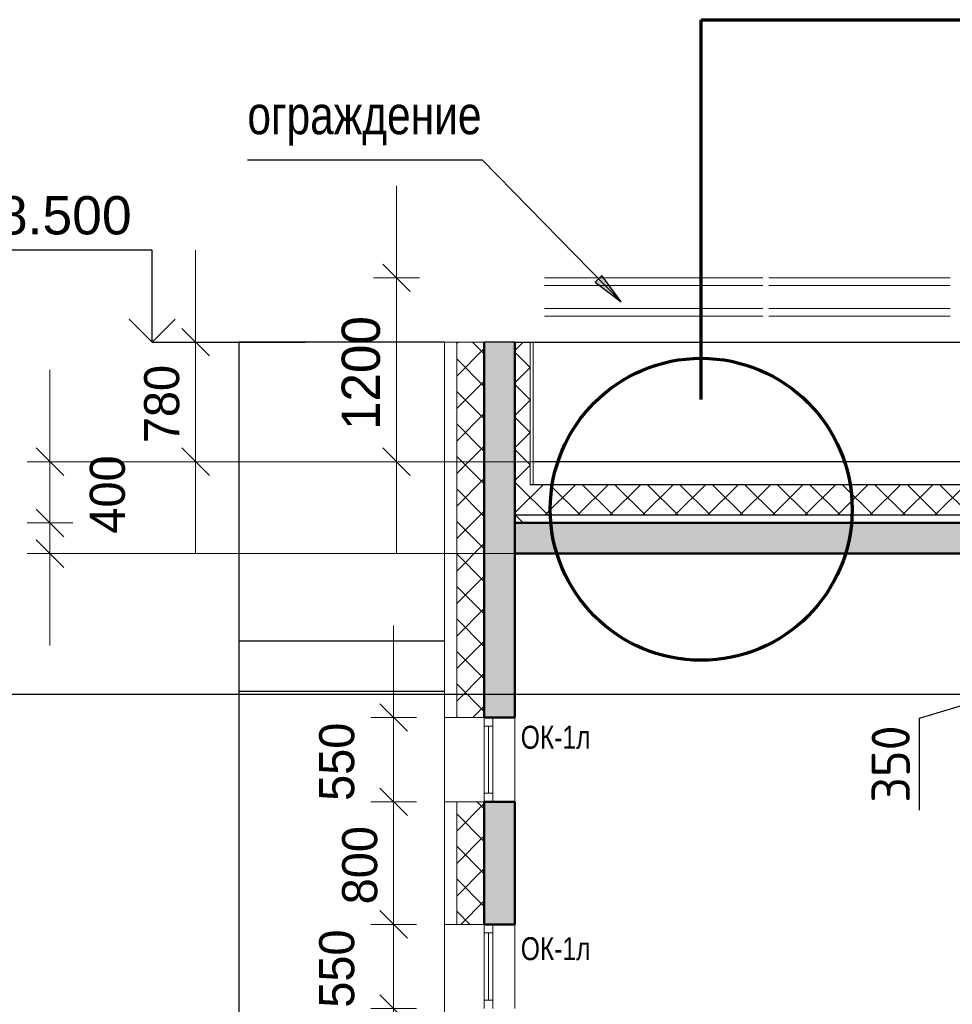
# Model space of a CAD drawing. Header units: millimetres. Extents: x 247266 to 730847, y -636031 to 10052.
# Tile 28 of 256: x 524080 to 530169, y -433513 to -427086. Entities that reach past the tile are written whole.
import ezdxf

# ---------------------------------------------------------------- set-up
doc = ezdxf.new("R2010")
doc.units = ezdxf.units.MM
for name, color, linetype, lineweight in [('A_012_ПРОЕМ', 7, 'Continuous', 25), ('Standard', 7, 'Continuous', 25), ('Двери', 7, 'Continuous', 25), ('Навесной фасад', 7, 'Continuous', 25), ('Общий01', 7, 'Continuous', 13), ('Размерная линия_ общее', 7, 'Continuous', 25), ('Стена', 7, 'Continuous', 50), ('Стена_ бетон несущ.', 7, 'Continuous', 70), ('Стена_ кирпичная кладка нес.', 7, 'Continuous', 70)]:
    doc.layers.add(name, color=color, linetype=linetype, lineweight=lineweight)
doc.layers.add('РАЗМЕРЫ', color=7, linetype='Continuous')
doc.styles.add('ARIAL', font='arial.ttf')
doc.styles.add('Century Gothic', font='GOTHIC.TTF')
doc.styles.add('GOST-2.304_Type-B', font='GOST_Common.ttf')
doc.dimstyles.new('DIMSTYLE_10', dxfattribs={"dimtxt": 229, "dimasz": 300, "dimexe": 0, "dimexo": 0, "dimgap": 114.5, "dimtad": 0, "dimdec": 0, "dimrnd": 1, "dimzin": 12, "dimdsep": 46, "dimtxsty": 'Century Gothic', "dimblk1": 'ALL_ML_STRICH', "dimblk2": 'ALL_ML_STRICH', "dimsah": 1, "dimcen": 0, "dimclrd": 256, "dimclre": 256, "dimclrt": 256, "dimadec": 0, "dimazin": 0, "dimtfac": 1, "dimtdec": 0, "dimtix": 1, "dimtmove": 2, "dimatfit": 3, "dimfxl": 0, "dimtvp": 1.2, "dimtzin": 0, "dimlwd": 0, "dimlwe": 13, "dimarcsym": 0})
doc.dimstyles.new('DIMSTYLE_3', dxfattribs={"dimtxt": 229, "dimasz": 300, "dimexe": 0, "dimexo": 0, "dimgap": 114.5, "dimtad": 2, "dimdec": 0, "dimrnd": 1, "dimzin": 12, "dimdsep": 46, "dimtxsty": 'Century Gothic', "dimblk1": 'ALL_ML_STRICH', "dimblk2": 'ALL_ML_STRICH', "dimsah": 1, "dimcen": 0, "dimclrd": 256, "dimclre": 256, "dimclrt": 256, "dimadec": 0, "dimazin": 0, "dimtfac": 1, "dimtdec": 0, "dimtix": 1, "dimtmove": 2, "dimatfit": 3, "dimfxl": 0, "dimtvp": 1.2, "dimtzin": 0, "dimlwd": 0, "dimlwe": 13, "dimarcsym": 0})
doc.dimstyles.new('DIMSTYLE_5', dxfattribs={"dimtxt": 250, "dimasz": 300, "dimexe": 0, "dimexo": 0, "dimgap": 125, "dimtad": 2, "dimdec": 0, "dimrnd": 1, "dimzin": 12, "dimdsep": 46, "dimtxsty": 'Century Gothic', "dimblk1": 'ALL_ML_STRICH', "dimblk2": 'ALL_ML_STRICH', "dimsah": 1, "dimcen": 0, "dimclrd": 256, "dimclre": 256, "dimclrt": 256, "dimadec": 0, "dimazin": 0, "dimtfac": 1, "dimtdec": 0, "dimtix": 1, "dimtmove": 2, "dimatfit": 3, "dimfxl": 0, "dimtzin": 0, "dimlwd": 0, "dimlwe": 13, "dimarcsym": 0})
doc.dimstyles.new('DIMSTYLE_8', dxfattribs={"dimtxt": 229, "dimasz": 300, "dimexe": 0, "dimexo": 0, "dimgap": 114.5, "dimtad": 2, "dimdec": 0, "dimrnd": 1, "dimzin": 12, "dimdsep": 46, "dimtxsty": 'Century Gothic', "dimblk1": 'ALL_ML_STRICH', "dimblk2": 'ALL_ML_STRICH', "dimsah": 1, "dimcen": 0, "dimclrd": 256, "dimclre": 256, "dimclrt": 256, "dimadec": 0, "dimazin": 0, "dimtfac": 1, "dimtdec": 0, "dimtix": 1, "dimtmove": 2, "dimatfit": 3, "dimfxl": 0, "dimtzin": 0, "dimlwd": 0, "dimlwe": 13, "dimarcsym": 0})
doc.dimstyles.new('СПДС', dxfattribs={"dimscale": 100, "dimtxt": 2.5, "dimasz": 2.5, "dimexe": 1.25, "dimexo": 0, "dimtad": 1, "dimdec": 0, "dimtxsty": 'GOST-2.304_Type-B', "dimblk": 'ARCHTICK', "dimcen": 2.5, "dimdle": 2, "dimadec": 0, "dimazin": 2, "dimtfac": 0.75, "dimtdec": 0, "dimtmove": 1, "dimatfit": 3, "dimfxl": 1, "dimtolj": 1, "dimarcsym": 1})
pattern_1 = [(45, (615978.7, -278424.58), (-106.06602, 106.06602), []), (135, (615978.7, -278424.58), (-106.06602, -106.06602), [])]

# ---------------------------------------------------------------- blocks, each defined once
blk = doc.blocks.new('ALL_ML_STRICH')
at = {"color": 0, "linetype": 'ByBlock', "lineweight": -2}
for p, q in [((0, -0.5), (0, 0.5)), ((-0.3, -0.3), (0.3, 0.3)), ((-1, 0), (0.5, 0))]:
    blk.add_line(p, q, dxfattribs=at)
blk = doc.blocks.new('*D655')
at = {"layer": 'DEFPOINTS', "color": 0, "ltscale": 100, "transparency": 33554687}
for p in [(526521.6, -433541.4), (526521.6, -433541.4), (526521.6, -434791.4)]:
    blk.add_point(p, dxfattribs=at)
at = {"layer": 'Размерная линия_ общее', "color": 218, "linetype": 'Continuous', "lineweight": 0, "transparency": 33554687}
for p, q in [((526521.6, -433241.4), (526521.6, -432941.4)), ((526521.6, -434791.4), (526521.6, -433541.4)), ((526521.6, -435091.4), (526521.6, -435391.4))]:
    blk.add_line(p, q, dxfattribs=at)
at = {"layer": 'Размерная линия_ общее', "color": 218, "linetype": 'Continuous', "lineweight": 13, "transparency": 33554687}
for p, q in [((526521.6, -433541.4), (526521.6, -433541.4)), ((526521.6, -434791.4), (526521.6, -434791.4))]:
    blk.add_line(p, q, dxfattribs=at)
at = {"layer": 'Размерная линия_ общее', "color": 218, "lineweight": 0, "ltscale": 100, "xscale": 300, "yscale": 300, "zscale": 300}
for p, rotation in [((526521.6, -433541.4), 270), ((526521.6, -434791.4), 90)]:
    blk.add_blockref('ALL_ML_STRICH', p, dxfattribs=dict(at, rotation=rotation))
at = {"layer": 'Размерная линия_ общее', "color": 218, "lineweight": 13, "ltscale": 100, "transparency": 33554687, "insert": (526301.3, -434186.1), "char_height": 229, "width": 654.286, "attachment_point": 5, "rotation": 90, "style": 'Century Gothic'}
blk.add_mtext('1250', dxfattribs=at)
blk = doc.blocks.new('*D656')
at = {"layer": 'DEFPOINTS', "color": 0, "ltscale": 100, "transparency": 33554687}
for p in [(526521.6, -432991.4), (526521.6, -432991.4), (526521.6, -433541.4)]:
    blk.add_point(p, dxfattribs=at)
at = {"layer": 'Размерная линия_ общее', "color": 218, "linetype": 'Continuous', "lineweight": 0, "transparency": 33554687}
for p, q in [((526521.6, -432691.4), (526521.6, -432391.4)), ((526521.6, -433541.4), (526521.6, -432991.4)), ((526521.6, -433841.4), (526521.6, -434141.4))]:
    blk.add_line(p, q, dxfattribs=at)
at = {"layer": 'Размерная линия_ общее', "color": 218, "linetype": 'Continuous', "lineweight": 13, "transparency": 33554687}
for p, q in [((526521.6, -432991.4), (526521.6, -432991.4)), ((526521.6, -433541.4), (526521.6, -433541.4))]:
    blk.add_line(p, q, dxfattribs=at)
at = {"layer": 'Размерная линия_ общее', "color": 218, "lineweight": 0, "ltscale": 100, "xscale": 300, "yscale": 300, "zscale": 300}
for p, rotation in [((526521.6, -432991.4), 270), ((526521.6, -433541.4), 90)]:
    blk.add_blockref('ALL_ML_STRICH', p, dxfattribs=dict(at, rotation=rotation))
at = {"layer": 'Размерная линия_ общее', "color": 218, "lineweight": 13, "ltscale": 100, "transparency": 33554687, "insert": (526151.3, -433280.3), "char_height": 229, "width": 490.714, "attachment_point": 5, "rotation": 90, "style": 'Century Gothic'}
blk.add_mtext('550', dxfattribs=at)
blk = doc.blocks.new('*D657')
at = {"layer": 'DEFPOINTS', "color": 0, "ltscale": 100, "transparency": 33554687}
for p in [(526521.6, -432191.4), (526521.6, -432191.4), (526521.6, -432991.4)]:
    blk.add_point(p, dxfattribs=at)
at = {"layer": 'Размерная линия_ общее', "color": 218, "linetype": 'Continuous', "lineweight": 0, "transparency": 33554687}
for p, q in [((526521.6, -431891.4), (526521.6, -431591.4)), ((526521.6, -432991.4), (526521.6, -432191.4)), ((526521.6, -433291.4), (526521.6, -433591.4))]:
    blk.add_line(p, q, dxfattribs=at)
at = {"layer": 'Размерная линия_ общее', "color": 218, "linetype": 'Continuous', "lineweight": 13, "transparency": 33554687}
for p, q in [((526521.6, -432191.4), (526521.6, -432191.4)), ((526521.6, -432991.4), (526521.6, -432991.4))]:
    blk.add_line(p, q, dxfattribs=at)
at = {"layer": 'Размерная линия_ общее', "color": 218, "lineweight": 0, "ltscale": 100, "xscale": 300, "yscale": 300, "zscale": 300}
for p, rotation in [((526521.6, -432191.4), 270), ((526521.6, -432991.4), 90)]:
    blk.add_blockref('ALL_ML_STRICH', p, dxfattribs=dict(at, rotation=rotation))
at = {"layer": 'Размерная линия_ общее', "color": 218, "lineweight": 13, "ltscale": 100, "transparency": 33554687, "insert": (526301.3, -432605.3), "char_height": 229, "width": 490.714, "attachment_point": 5, "rotation": 90, "style": 'Century Gothic'}
blk.add_mtext('800', dxfattribs=at)
blk = doc.blocks.new('*D658')
at = {"layer": 'DEFPOINTS', "color": 0, "ltscale": 100, "transparency": 33554687}
for p in [(526521.6, -431641.4), (526521.6, -431641.4), (526521.6, -432191.4)]:
    blk.add_point(p, dxfattribs=at)
at = {"layer": 'Размерная линия_ общее', "color": 218, "linetype": 'Continuous', "lineweight": 0, "transparency": 33554687}
for p, q in [((526521.6, -431341.4), (526521.6, -431041.4)), ((526521.6, -432191.4), (526521.6, -431641.4)), ((526521.6, -432491.4), (526521.6, -432791.4))]:
    blk.add_line(p, q, dxfattribs=at)
at = {"layer": 'Размерная линия_ общее', "color": 218, "linetype": 'Continuous', "lineweight": 13, "transparency": 33554687}
for p, q in [((526521.6, -431641.4), (526521.6, -431641.4)), ((526521.6, -432191.4), (526521.6, -432191.4))]:
    blk.add_line(p, q, dxfattribs=at)
at = {"layer": 'Размерная линия_ общее', "color": 218, "lineweight": 0, "ltscale": 100, "xscale": 300, "yscale": 300, "zscale": 300}
for p, rotation in [((526521.6, -431641.4), 270), ((526521.6, -432191.4), 90)]:
    blk.add_blockref('ALL_ML_STRICH', p, dxfattribs=dict(at, rotation=rotation))
at = {"layer": 'Размерная линия_ общее', "color": 218, "lineweight": 13, "ltscale": 100, "transparency": 33554687, "insert": (526151.3, -431930.3), "char_height": 229, "width": 490.714, "attachment_point": 5, "rotation": 90, "style": 'Century Gothic'}
blk.add_mtext('550', dxfattribs=at)
blk = doc.blocks.new('COMPLEX_ELEVATIONDIM_1')
at = {"layer": 'Размерная линия_ общее', "color": 7, "linetype": 'Continuous', "lineweight": 25, "transparency": 33554687}
for p, q in [((-91034.2, -150166.8), (-92234.2, -150166.8)), ((-91034.2, -150766.8), (-91034.2, -150166.8)), ((-91034.2, -150766.8), (-91184.2, -150616.8)), ((-91034.2, -150766.8), (-90884.2, -150616.8)), ((-91034.2, -150766.8), (-91034.2, -150766.8)), ((-91034.2, -150766.8), (-91034.2, -150766.8)), ((-91034.2, -150766.8), (-90034.2, -150766.8)), ((-91034.2, -150766.8), (-91034.2, -150766.8)), ((-91034.2, -150766.8), (-91034.2, -150766.8))]:
    blk.add_line(p, q, dxfattribs=at)
at = {"layer": 'Размерная линия_ общее', "color": 7, "linetype": 'Continuous', "lineweight": 25, "transparency": 33554687, "insert": (-92439.6, -150066.8), "char_height": 250, "width": 1396.45, "attachment_point": 7, "style": 'ARIAL'}
blk.add_mtext('\\W1.00;+48.500', dxfattribs=at)
blk = doc.blocks.new('*D766')
at = {"layer": 'DEFPOINTS', "color": 0, "ltscale": 100, "transparency": 33554687}
for p in [(524277.8, -430371.4), (524277.8, -430371.4), (527583.3, -430571.4)]:
    blk.add_point(p, dxfattribs=at)
at = {"layer": 'Размерная линия_ общее', "color": 218, "linetype": 'Continuous', "lineweight": 0, "transparency": 33554687}
for p, q in [((524277.8, -430071.4), (524277.8, -429771.4)), ((524277.8, -430571.4), (524277.8, -430371.4)), ((524277.8, -430871.4), (524277.8, -431171.4))]:
    blk.add_line(p, q, dxfattribs=at)
at = {"layer": 'Размерная линия_ общее', "color": 218, "linetype": 'Continuous', "lineweight": 13, "transparency": 33554687}
for p, q in [((524277.8, -430371.4), (524277.8, -430371.4)), ((527583.3, -430571.4), (524277.8, -430571.4))]:
    blk.add_line(p, q, dxfattribs=at)
at = {"layer": 'Размерная линия_ общее', "color": 218, "lineweight": 0, "ltscale": 100, "xscale": 300, "yscale": 300, "zscale": 300}
for p, rotation in [((524277.8, -430371.4), 270), ((524277.8, -430571.4), 90)]:
    blk.add_blockref('ALL_ML_STRICH', p, dxfattribs=dict(at, rotation=rotation))
at = {"layer": 'Размерная линия_ общее', "color": 218, "lineweight": 13, "ltscale": 100, "transparency": 33554687, "insert": (523907.5, -430485.3), "char_height": 229, "width": 490.714, "attachment_point": 5, "rotation": 90, "style": 'Century Gothic'}
blk.add_mtext('200', dxfattribs=at)
blk = doc.blocks.new('*D767')
at = {"layer": 'DEFPOINTS', "color": 0, "ltscale": 100, "transparency": 33554687}
for p in [(524277.8, -429971.4), (527583.3, -429971.4), (524277.8, -430371.4)]:
    blk.add_point(p, dxfattribs=at)
at = {"layer": 'Размерная линия_ общее', "color": 218, "linetype": 'Continuous', "lineweight": 0, "transparency": 33554687}
for p, q in [((524277.8, -429671.4), (524277.8, -429371.4)), ((524277.8, -430371.4), (524277.8, -429971.4)), ((524277.8, -430671.4), (524277.8, -430971.4))]:
    blk.add_line(p, q, dxfattribs=at)
at = {"layer": 'Размерная линия_ общее', "color": 218, "linetype": 'Continuous', "lineweight": 13, "transparency": 33554687}
for p, q in [((527583.3, -429971.4), (524277.8, -429971.4)), ((524277.8, -430371.4), (524277.8, -430371.4))]:
    blk.add_line(p, q, dxfattribs=at)
at = {"layer": 'Размерная линия_ общее', "color": 218, "lineweight": 0, "ltscale": 100, "xscale": 300, "yscale": 300, "zscale": 300}
for p, rotation in [((524277.8, -429971.4), 270), ((524277.8, -430371.4), 90)]:
    blk.add_blockref('ALL_ML_STRICH', p, dxfattribs=dict(at, rotation=rotation))
at = {"layer": 'Размерная линия_ общее', "color": 218, "lineweight": 13, "ltscale": 100, "transparency": 33554687, "insert": (524653.8, -430185.3), "char_height": 229, "width": 490.714, "attachment_point": 5, "rotation": 90, "style": 'Century Gothic'}
blk.add_mtext('400', dxfattribs=at)
blk = doc.blocks.new('*D768')
at = {"layer": 'DEFPOINTS', "color": 0, "ltscale": 100, "transparency": 33554687}
for p in [(525228.7, -429191.4), (525228.7, -429191.4), (525228.7, -429971.4)]:
    blk.add_point(p, dxfattribs=at)
at = {"layer": 'Размерная линия_ общее', "color": 218, "linetype": 'Continuous', "lineweight": 0, "transparency": 33554687}
for p, q in [((525228.7, -428891.4), (525228.7, -428591.4)), ((525228.7, -429971.4), (525228.7, -429191.4)), ((525228.7, -430271.4), (525228.7, -430571.4))]:
    blk.add_line(p, q, dxfattribs=at)
at = {"layer": 'Размерная линия_ общее', "color": 218, "linetype": 'Continuous', "lineweight": 13, "transparency": 33554687}
for p, q in [((525228.7, -429191.4), (525228.7, -429191.4)), ((525228.7, -429971.4), (525228.7, -429971.4))]:
    blk.add_line(p, q, dxfattribs=at)
at = {"layer": 'Размерная линия_ общее', "color": 218, "lineweight": 0, "ltscale": 100, "xscale": 300, "yscale": 300, "zscale": 300}
for p, rotation in [((525228.7, -429191.4), 270), ((525228.7, -429971.4), 90)]:
    blk.add_blockref('ALL_ML_STRICH', p, dxfattribs=dict(at, rotation=rotation))
at = {"layer": 'Размерная линия_ общее', "color": 218, "lineweight": 13, "ltscale": 100, "transparency": 33554687, "insert": (525008.4, -429595.3), "char_height": 229, "width": 490.714, "attachment_point": 5, "rotation": 90, "style": 'Century Gothic'}
blk.add_mtext('780', dxfattribs=at)
blk = doc.blocks.new('*D729')
at = {"layer": 'DEFPOINTS', "color": 0, "ltscale": 100, "transparency": 33554687}
for p in [(526540.2, -428771.4), (526540.2, -428771.4), (526540.2, -429971.4)]:
    blk.add_point(p, dxfattribs=at)
at = {"layer": 'Размерная линия_ общее', "color": 218, "linetype": 'Continuous', "lineweight": 0, "transparency": 33554687}
for p, q in [((526540.2, -428471.4), (526540.2, -428171.4)), ((526540.2, -429971.4), (526540.2, -428771.4)), ((526540.2, -430271.4), (526540.2, -430571.4))]:
    blk.add_line(p, q, dxfattribs=at)
at = {"layer": 'Размерная линия_ общее', "color": 218, "linetype": 'Continuous', "lineweight": 13, "transparency": 33554687}
for p, q in [((526540.2, -428771.4), (526540.2, -428771.4)), ((526540.2, -429971.4), (526540.2, -429971.4))]:
    blk.add_line(p, q, dxfattribs=at)
at = {"layer": 'Размерная линия_ общее', "color": 218, "lineweight": 0, "ltscale": 100, "xscale": 300, "yscale": 300, "zscale": 300}
for p, rotation in [((526540.2, -428771.4), 270), ((526540.2, -429971.4), 90)]:
    blk.add_blockref('ALL_ML_STRICH', p, dxfattribs=dict(at, rotation=rotation))
at = {"layer": 'Размерная линия_ общее', "color": 218, "lineweight": 13, "ltscale": 100, "transparency": 33554687, "insert": (526308.9, -429392.9), "char_height": 250, "width": 714.286, "attachment_point": 5, "rotation": 90, "style": 'Century Gothic'}
blk.add_mtext('1200', dxfattribs=at)
blk = doc.blocks.new('_ArchTick')
at = {"color": 0, "linetype": 'ByBlock', "const_width": 0.15}
blk.add_lwpolyline([(-0.5, -0.5), (0.5, 0.5)], dxfattribs=at)
blk = doc.blocks.new('*D1566')
at = {"layer": 'DEFPOINTS', "color": 0, "ltscale": 100}
for p in [(530548.8, -431291.4), (533386.2, -431291.4), (546062.1, -431641.4)]:
    blk.add_point(p, dxfattribs=at)
at = {"layer": 'РАЗМЕРЫ', "color": 0, "lineweight": -2}
for p, q in [((530548.8, -431841.4), (530548.8, -431091.4)), ((533386.2, -431291.4), (530423.8, -431291.4)), ((529954.7, -431644.6), (530548.8, -431466.4)), ((529954.7, -432245.1), (529954.7, -431644.6)), ((546062.1, -431641.4), (530423.8, -431641.4))]:
    blk.add_line(p, q, dxfattribs=at)
at = {"layer": 'РАЗМЕРЫ', "color": 0, "lineweight": -2, "ltscale": 100, "xscale": 250, "yscale": 250, "zscale": 250}
for p, rotation in [((530548.8, -431291.4), 90), ((530548.8, -431641.4), 270)]:
    blk.add_blockref('_ArchTick', p, dxfattribs=dict(at, rotation=rotation))
at = {"layer": 'РАЗМЕРЫ', "color": 0, "lineweight": 0, "ltscale": 100, "insert": (529767.1, -431944.9), "char_height": 250, "attachment_point": 5, "rotation": 90, "style": 'GOST-2.304_Type-B'}
blk.add_mtext('\\A1;350', dxfattribs=at)

msp = doc.modelspace()

# ---------------------------------------------------------------- hatches: boundary and pattern name
at = {"layer": 'Навесной фасад', "linetype": 'Continuous', "lineweight": 18, "transparency": 33554687}
h = msp.add_hatch(dxfattribs=at)
h.set_pattern_fill('__________6', color=256, scale=100, style=0, pattern_type=2)
h.set_pattern_definition(pattern_1)
h.paths.add_polyline_path([(526933.16, -429541.38), (527113.16, -429541.38), (527113.16, -429191.38), (526933.16, -429191.38)], flags=0)
h = msp.add_hatch(dxfattribs=at)
h.set_pattern_fill('__________6', color=256, scale=100, style=0, pattern_type=2)
h.set_pattern_definition(pattern_1)
h.paths.add_polyline_path([(527413.16, -430371.38), (527413.16, -429191.38), (527313.16, -429191.38), (527313.16, -430371.38)], flags=0)
h = msp.add_hatch(dxfattribs=at)
h.set_pattern_fill('__________6', color=256, scale=100, style=0, pattern_type=2)
h.set_pattern_definition(pattern_1)
h.paths.add_polyline_path([(526933.16, -429541.38), (526933.16, -431641.38), (527113.16, -431641.38), (527113.16, -429541.38)], flags=0)
h = msp.add_hatch(dxfattribs=at)
h.set_pattern_fill('__________6', color=256, scale=100, style=0, pattern_type=2)
h.set_pattern_definition(pattern_1)
h.paths.add_polyline_path([(532963.16, -430321.38), (532963.16, -430121.38), (527313.16, -430121.38), (527313.16, -430321.38)], flags=0)
h = msp.add_hatch(dxfattribs=at)
h.set_pattern_fill('__________6', color=256, scale=100, style=0, pattern_type=2)
h.set_pattern_definition(pattern_1)
h.paths.add_polyline_path([(527113.16, -432191.38), (526933.16, -432191.38), (526933.16, -432991.38), (527113.16, -432991.38)], flags=0)
at = {"layer": 'Общий01', "linetype": 'Continuous', "lineweight": 50, "transparency": 33554687}
msp.add_hatch(color=256, dxfattribs=at).paths.add_polyline_path([(533163.16, -431291.38), (533163.16, -429491.38), (532963.16, -429491.38), (532963.16, -430371.38), (527313.16, -430371.38), (527313.16, -430571.38), (532963.16, -430571.38), (532963.16, -431291.38)])
at = {"layer": 'Стена_ бетон несущ.', "linetype": 'Continuous', "lineweight": 25, "transparency": 33554687}
for points in [[(527113.16, -429541.38), (527313.16, -429541.38), (527313.16, -429191.38), (527113.16, -429191.38)], [(527313.16, -429541.38), (527113.16, -429541.38), (527113.16, -431641.38), (527313.16, -431641.38)], [(527313.16, -432991.38), (527313.16, -432191.38), (527113.16, -432191.38), (527113.16, -432991.38)]]:
    msp.add_hatch(color=256, dxfattribs=at).paths.add_polyline_path(points)
at = {"layer": 'Стена_ кирпичная кладка нес.', "linetype": 'Continuous', "lineweight": 25, "transparency": 33554687}
msp.add_hatch(color=256, dxfattribs=at).paths.add_polyline_path([(527838.41, -428798.69), (528006.78, -428927.72), (527881.27, -428756.71)])

# ---------------------------------------------------------------- linework, layer by layer
at = {"layer": 'A_012_ПРОЕМ', "linetype": 'Continuous', "lineweight": 25, "transparency": 33554687}
for p, q in [((527313.16, -429191.38), (527113.16, -429191.38)), ((532963.16, -430121.38), (527413.16, -430121.38)), ((532963.16, -430321.38), (527313.16, -430321.38))]:
    msp.add_line(p, q, dxfattribs=at)
at = {"layer": 'A_012_ПРОЕМ', "linetype": 'Continuous', "lineweight": 50, "transparency": 33554687}
for p, q in [((527113.16, -429541.38), (527113.16, -431641.38)), ((527313.16, -431641.38), (527313.16, -429541.38)), ((527113.16, -431641.38), (527169.16, -431641.38)), ((527169.16, -431641.38), (527313.16, -431641.38)), ((527169.16, -432191.38), (527113.16, -432191.38)), ((527113.16, -432191.38), (527113.16, -432991.38)), ((527313.16, -432191.38), (527169.16, -432191.38)), ((527313.16, -432991.38), (527313.16, -432191.38)), ((527113.16, -432991.38), (527169.16, -432991.38)), ((527169.16, -432991.38), (527313.16, -432991.38))]:
    msp.add_line(p, q, dxfattribs=at)
at = {"layer": 'Standard', "linetype": 'Continuous', "lineweight": 25, "transparency": 33554687}
for p, q in [((526853.16, -429191.38), (525513.16, -429191.38)), ((525513.16, -473751.38), (525513.16, -429191.38)), ((525513.16, -431141.38), (526853.16, -431141.38)), ((526853.16, -431471.38), (525513.16, -431471.38)), ((526853.16, -431471.38), (525513.16, -431471.38))]:
    msp.add_line(p, q, dxfattribs=at)
at = {"layer": 'Standard', "linetype": 'Continuous', "lineweight": 13, "transparency": 33554687}
for p, q in [((527113.16, -431641.38), (527113.16, -431697.38)), ((527169.16, -431697.38), (527169.16, -431641.38)), ((527113.16, -431697.38), (527169.16, -431697.38)), ((527113.16, -431697.38), (527113.16, -432135.38)), ((527141.16, -431697.38), (527141.16, -432135.38)), ((527169.16, -432135.38), (527169.16, -431697.38)), ((527113.16, -432135.38), (527113.16, -432191.38)), ((527169.16, -432135.38), (527113.16, -432135.38)), ((527169.16, -432191.38), (527169.16, -432135.38)), ((527113.16, -432991.38), (527113.16, -433047.38)), ((527169.16, -433047.38), (527169.16, -432991.38)), ((527113.16, -433047.38), (527169.16, -433047.38)), ((527113.16, -433047.38), (527113.16, -433485.38)), ((527141.16, -433047.38), (527141.16, -433485.38)), ((527169.16, -433485.38), (527169.16, -433047.38)), ((527113.16, -433485.38), (527113.16, -433541.38)), ((527169.16, -433485.38), (527113.16, -433485.38)), ((527169.16, -433541.38), (527169.16, -433485.38))]:
    msp.add_line(p, q, dxfattribs=at)
at = {"layer": 'Навесной фасад', "linetype": 'Continuous', "lineweight": 13, "transparency": 33554687}
for p, q in [((527113.16, -429191.38), (526853.16, -429191.38)), ((526853.16, -429191.38), (526853.16, -469261.38)), ((526933.16, -429191.38), (526933.16, -429541.38)), ((527413.16, -429191.38), (527413.16, -430121.38)), ((527433.16, -429191.38), (527433.16, -430121.38)), ((526933.16, -429541.38), (526933.16, -431641.38)), ((526853.16, -431641.38), (526873.16, -431641.38)), ((526873.16, -431641.38), (526933.16, -431641.38)), ((526933.16, -431641.38), (527113.16, -431641.38)), ((527313.16, -431641.38), (527313.16, -432191.38)), ((526873.16, -432191.38), (526853.16, -432191.38)), ((526933.16, -432191.38), (526873.16, -432191.38)), ((527113.16, -432191.38), (526933.16, -432191.38)), ((526933.16, -432191.38), (526933.16, -432991.38)), ((526853.16, -432991.38), (526873.16, -432991.38)), ((526873.16, -432991.38), (526933.16, -432991.38)), ((526933.16, -432991.38), (527113.16, -432991.38)), ((527313.16, -432991.38), (527313.16, -433541.38))]:
    msp.add_line(p, q, dxfattribs=at)
at = {"layer": 'Навесной фасад', "linetype": 'Continuous', "lineweight": 25, "transparency": 33554687}
for p, q in [((527313.16, -429191.38), (533163.16, -429191.38)), ((532963.16, -429971.38), (527433.16, -429971.38))]:
    msp.add_line(p, q, dxfattribs=at)
at = {"layer": 'Общий01', "linetype": 'Continuous', "lineweight": 70, "transparency": 33554687}
for p, q in [((528529.71, -427086.09), (531479.71, -427086.09)), ((528529.71, -429566.09), (528529.71, -427086.09))]:
    msp.add_line(p, q, dxfattribs=at)
at = {"layer": 'Общий01', "linetype": 'Continuous', "lineweight": 50, "transparency": 33554687}
for p, q in [((527113.16, -429191.38), (527113.16, -429541.38)), ((527313.16, -429191.38), (527313.16, -429541.38)), ((532963.16, -430371.38), (527313.16, -430371.38)), ((532963.16, -430571.38), (527313.16, -430571.38))]:
    msp.add_line(p, q, dxfattribs=at)
at = {"layer": 'Общий01', "linetype": 'Continuous', "lineweight": 70, "transparency": 33554687}
msp.add_circle((528529.71, -430281.84), 985.75, dxfattribs=at)
at = {"layer": 'РАЗМЕРЫ'}
msp.add_line((533579.13, -431491.38), (523816.22, -431491.38), dxfattribs=at)
at = {"layer": 'Стена', "linetype": 'Continuous', "lineweight": 13, "transparency": 33554687}
for p, q in [((527507.23, -428771.38), (528933.16, -428771.38)), ((527507.23, -428821.38), (528933.16, -428821.38)), ((528970.2, -428771.38), (530156.13, -428771.38)), ((528970.2, -428821.38), (530156.13, -428821.38)), ((527507.23, -428971.38), (528933.16, -428971.38)), ((527507.23, -429021.38), (528933.16, -429021.38)), ((528970.2, -428971.38), (530156.13, -428971.38)), ((528970.2, -429021.38), (530156.13, -429021.38))]:
    msp.add_line(p, q, dxfattribs=at)
at = {"layer": 'Стена_ кирпичная кладка нес.', "linetype": 'Continuous', "lineweight": 25, "transparency": 33554687}
for p, q in [((527881.27, -428756.71), (527838.41, -428798.69)), ((528006.78, -428927.72), (527881.27, -428756.71)), ((527838.41, -428798.69), (528006.78, -428927.72)), ((527859.84, -428777.7), (527849.34, -428766.98)), ((528006.78, -428927.72), (528006.78, -428927.72)), ((528006.78, -428927.72), (528006.78, -428927.72)), ((528006.78, -428927.72), (528006.78, -428927.72))]:
    msp.add_line(p, q, dxfattribs=at)
msp.add_lwpolyline([(525566.78, -428000.72), (527098.8, -428000.72), (528006.78, -428927.72)], dxfattribs=at)

# ---------------------------------------------------------------- block references
at = {"layer": 'Размерная линия_ общее', "linetype": 'Continuous', "lineweight": 25, "transparency": 33554687}
msp.add_blockref('COMPLEX_ELEVATIONDIM_1', (615978.7, -278424.58), dxfattribs=at)

# ---------------------------------------------------------------- texts
at = {"layer": 'Двери', "linetype": 'Continuous', "lineweight": 13, "transparency": 33554687, "char_height": 150, "width": 544, "attachment_point": 7, "style": 'Century Gothic'}
for insert in [(527351.69, -431847.35), (527351.69, -433227.35)]:
    msp.add_mtext('\\W0.80;ОК-1л', dxfattribs=dict(at, insert=insert))
at = {"layer": 'Стена_ кирпичная кладка нес.', "linetype": 'Continuous', "lineweight": 25, "transparency": 33554687, "insert": (525566.78, -427909.06), "char_height": 250, "width": 1920.1389, "attachment_point": 7, "style": 'Century Gothic'}
msp.add_mtext('\\W0.83;ограждение', dxfattribs=at)

# ---------------------------------------------------------------- dimensions: what is measured, and where the dimension line sits
at = {"layer": 'Размерная линия_ общее', "linetype": 'Continuous', "lineweight": 13, "transparency": 33554687}
for base, p1, p2, dimstyle, picture, middle in [((526540.17, -428771.38), (526540.17, -429971.38), (526540.17, -428771.38), 'DIMSTYLE_5', '*D729', (526308.88, -429392.94)), ((525228.67, -429191.38), (525228.67, -429971.38), (525228.67, -429191.38), 'DIMSTYLE_8', '*D768', (525008.41, -429595.27)), ((524277.77, -429971.38), (524277.77, -430371.38), (527583.33, -429971.38), 'DIMSTYLE_10', '*D767', (524653.79, -430185.27)), ((524277.77, -430371.38), (527583.33, -430571.38), (524277.77, -430371.38), 'DIMSTYLE_3', '*D766', (523907.51, -430485.27)), ((526521.59, -431641.38), (526521.59, -432191.38), (526521.59, -431641.38), 'DIMSTYLE_8', '*D658', (526151.33, -431930.27)), ((526521.59, -432191.38), (526521.59, -432991.38), (526521.59, -432191.38), 'DIMSTYLE_8', '*D657', (526301.33, -432605.27)), ((526521.59, -432991.38), (526521.59, -433541.38), (526521.59, -432991.38), 'DIMSTYLE_8', '*D656', (526151.33, -433280.27)), ((526521.59, -433541.38), (526521.59, -434791.38), (526521.59, -433541.38), 'DIMSTYLE_8', '*D655', (526301.33, -434186.13))]:
    dim = msp.add_linear_dim(base=base, p1=p1, p2=p2, angle=90, dimstyle=dimstyle, override={"dimpost": '<>', "dimclrd": 218, "dimclre": 218, "dimclrt": 218, "dimlwd": 0, "dimlwe": 13}, dxfattribs=at)
    dim.commit()
    dim.dimension.update_dxf_attribs({"geometry": picture, "text_midpoint": middle, "dimtype": 160})
at = {"layer": 'РАЗМЕРЫ', "lineweight": 0}
dim = msp.add_linear_dim(base=(530548.81, -431291.38), p1=(546062.12, -431641.38), p2=(533386.22, -431291.38), angle=90, dimstyle='СПДС', dxfattribs=at)
dim.commit()
dim.dimension.update_dxf_attribs({"geometry": '*D1566', "text_midpoint": (529767.06, -431707.12)})

doc.saveas('drawing.dxf')
